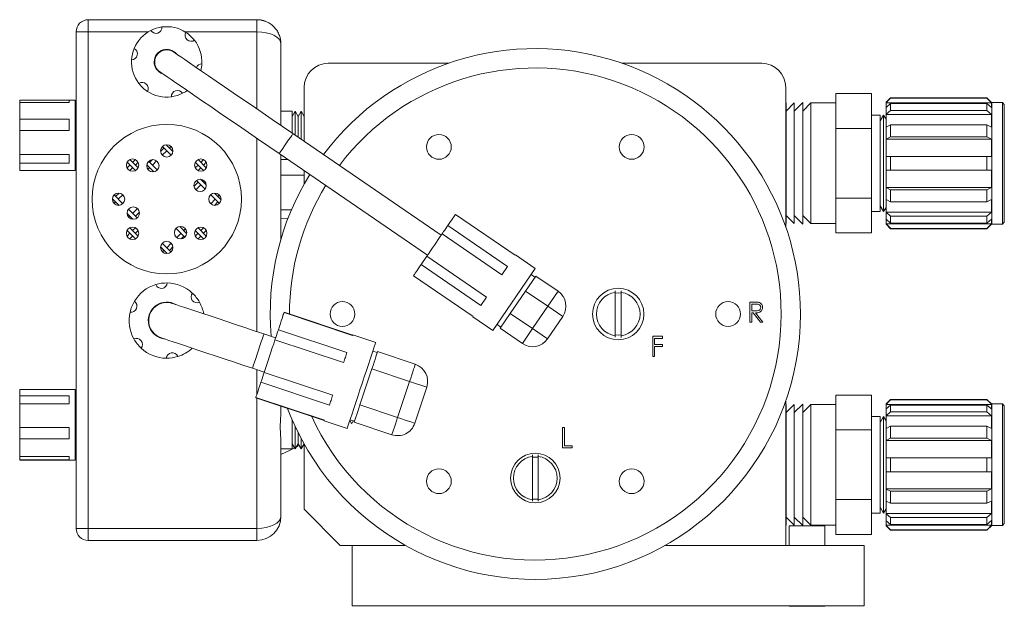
# Model space of a CAD drawing. Header units: inches. Extents: x 0.81 to 7.52, y 1.3 to 8.68.
# Tile 1 of 13: x 0.82 to 3.38, y 1.3 to 2.82. Entities that reach past the tile are written whole.
import ezdxf

# ---------------------------------------------------------------- set-up
doc = ezdxf.new("R2010")
doc.units = ezdxf.units.IN
doc.header["$MEASUREMENT"] = 0

msp = doc.modelspace()

# ---------------------------------------------------------------- linework, layer by layer
at = {"color": 7, "linetype": 'Continuous', "lineweight": 15}
for p, q in [((1.0012, 2.8243), (1.0012, 2.793)), ((1.0012, 2.8243), (1.4387, 2.8243)), ((1.4387, 2.793), (1.4387, 2.8243)), ((0.9699, 2.793), (1.0012, 2.793)), ((0.9699, 1.5065), (0.9699, 2.793)), ((1.0012, 2.793), (1.0012, 1.5065)), ((1.5012, 2.7618), (1.5012, 2.5504)), ((1.6237, 2.7113), (1.9353, 2.7113)), ((1.6594, 2.7115), (1.6597, 2.7113)), ((1.6594, 2.7115), (1.8694, 2.7115)), ((1.8694, 2.7115), (1.936, 2.7115)), ((2.3853, 2.7115), (2.6619, 2.7115)), ((2.3861, 2.7113), (2.7477, 2.7113)), ((2.6617, 2.7113), (2.6619, 2.7115)), ((1.5612, 2.6488), (1.5612, 2.5094)), ((2.8102, 2.2872), (2.8102, 2.6488)), ((2.9402, 2.6327), (3.0327, 2.6327)), ((2.9402, 2.5876), (2.9402, 2.6327)), ((3.0327, 2.5425), (3.0327, 2.6327)), ((0.9674, 2.616), (0.8237, 2.616)), ((0.8237, 2.6159), (0.8237, 2.616)), ((0.8237, 2.6159), (0.9517, 2.6159)), ((0.8237, 2.6159), (0.8237, 2.6094)), ((0.8237, 2.5665), (0.8237, 2.6094)), ((0.9517, 2.6094), (0.8237, 2.6094)), ((0.9517, 2.6094), (0.9517, 2.6159)), ((0.9674, 2.4378), (0.9674, 2.616)), ((2.8116, 2.6085), (2.8102, 2.6071)), ((2.8324, 2.6085), (2.8116, 2.5877)), ((2.8116, 2.6085), (2.8116, 2.296)), ((2.8543, 2.6096), (2.8324, 2.5877)), ((2.8324, 2.6085), (2.8324, 2.296)), ((2.8543, 2.6096), (2.8543, 2.2949)), ((2.8752, 2.6085), (2.8543, 2.5877)), ((2.9402, 2.6085), (2.8752, 2.6085)), ((2.8752, 2.6085), (2.8752, 2.296)), ((3.082, 2.6216), (3.0706, 2.6103)), ((3.0706, 2.6103), (3.0706, 2.6092)), ((3.0706, 2.6087), (3.0706, 2.6092)), ((3.0706, 2.6087), (3.3439, 2.6087)), ((3.0706, 2.6087), (3.0706, 2.5968)), ((3.082, 2.6071), (3.0706, 2.5972)), ((3.332, 2.6216), (3.082, 2.6216)), ((3.082, 2.6216), (3.082, 2.6207)), ((3.082, 2.6207), (3.332, 2.6207)), ((3.082, 2.6071), (3.082, 2.5891)), ((3.332, 2.6071), (3.082, 2.6071)), ((3.3444, 2.6092), (3.332, 2.6216)), ((3.332, 2.6216), (3.332, 2.6207)), ((3.332, 2.6071), (3.332, 2.5891)), ((3.3439, 2.5968), (3.332, 2.6071)), ((3.3439, 2.6087), (3.3439, 2.5968)), ((3.3719, 2.6098), (3.3444, 2.6098)), ((3.3444, 2.2948), (3.3444, 2.6098)), ((3.3769, 2.6048), (3.3719, 2.6098)), ((3.3719, 2.2948), (3.3719, 2.6098)), ((3.3769, 2.6048), (3.3769, 2.2998)), ((0.9699, 2.5873), (0.9674, 2.5873)), ((1.5299, 2.5873), (1.5012, 2.5873)), ((1.5377, 2.5873), (1.5299, 2.5737)), ((1.5299, 2.5873), (1.5299, 2.5437)), ((1.5455, 2.5737), (1.5377, 2.5873)), ((1.5377, 2.5873), (1.5377, 2.5437)), ((1.5534, 2.5873), (1.5455, 2.5737)), ((1.5612, 2.5737), (1.5534, 2.5873)), ((1.5534, 2.5873), (1.5534, 2.5437)), ((2.9402, 2.5425), (2.9402, 2.5876)), ((3.0706, 2.5972), (3.0706, 2.5792)), ((3.0706, 2.5792), (3.082, 2.5891)), ((3.0706, 2.5788), (3.0706, 2.5792)), ((3.082, 2.5891), (3.332, 2.5891)), ((3.332, 2.5891), (3.3439, 2.5788)), ((0.8237, 2.5665), (0.9517, 2.5665)), ((0.8237, 2.5665), (0.8237, 2.5376)), ((0.9517, 2.5376), (0.9517, 2.5665)), ((1.5455, 2.5737), (1.5455, 2.5396)), ((3.0552, 2.5773), (3.0327, 2.5773)), ((3.0639, 2.5773), (3.0552, 2.5621)), ((3.0552, 2.5773), (3.0552, 2.3273)), ((3.0702, 2.5664), (3.0639, 2.5773)), ((3.0639, 2.5773), (3.0639, 2.3273)), ((3.0706, 2.5673), (3.0702, 2.5664)), ((3.0702, 2.5664), (3.0702, 2.3381)), ((3.0706, 2.5788), (3.3439, 2.5788)), ((3.0706, 2.5788), (3.0706, 2.5461)), ((3.3439, 2.5788), (3.3439, 2.5461)), ((0.8237, 2.4754), (0.8237, 2.5376)), ((0.9517, 2.5376), (0.8237, 2.5376)), ((1.5299, 2.5437), (1.5299, 2.5307)), ((1.9168, 2.2663), (1.5321, 2.5292)), ((1.5377, 2.5437), (1.5377, 2.5254)), ((1.5455, 2.5396), (1.5455, 2.52)), ((1.5534, 2.5437), (1.5534, 2.5147)), ((2.9402, 2.5425), (3.0327, 2.5425)), ((2.9402, 2.4523), (2.9402, 2.5425)), ((3.0327, 2.362), (3.0327, 2.5425)), ((3.082, 2.552), (3.0706, 2.5463)), ((3.0706, 2.5463), (3.0706, 2.5152)), ((3.082, 2.552), (3.082, 2.5209)), ((3.332, 2.552), (3.082, 2.552)), ((3.332, 2.552), (3.332, 2.5209)), ((3.3439, 2.5461), (3.332, 2.552)), ((3.0706, 2.5152), (3.082, 2.5209)), ((3.0706, 2.5149), (3.0706, 2.5152)), ((3.0706, 2.5149), (3.3439, 2.5149)), ((3.0706, 2.5149), (3.0706, 2.4703)), ((3.082, 2.5209), (3.332, 2.5209)), ((3.332, 2.5209), (3.3439, 2.5149)), ((3.3439, 2.5149), (3.3439, 2.4703)), ((1.189, 2.483), (1.1978, 2.4918)), ((1.1933, 2.4732), (1.2049, 2.4848)), ((1.2165, 2.4732), (1.1939, 2.4958)), ((1.2209, 2.483), (1.2036, 2.5002)), ((1.2049, 2.4989), (1.2062, 2.5002)), ((1.212, 2.4918), (1.216, 2.4958)), ((1.4969, 2.4776), (1.8815, 2.2147)), ((0.8237, 2.4754), (0.9517, 2.4754)), ((0.8237, 2.4754), (0.8237, 2.453)), ((0.8237, 2.4335), (0.8237, 2.453)), ((0.9517, 2.453), (0.8237, 2.453)), ((0.9517, 2.453), (0.9517, 2.4754)), ((0.9674, 2.4623), (0.9699, 2.4623)), ((1.1237, 2.4334), (1.1022, 2.4549)), ((1.1308, 2.4404), (1.1093, 2.4619)), ((1.1165, 2.4547), (1.1237, 2.4619)), ((1.1236, 2.4476), (1.1308, 2.4549)), ((1.1806, 2.4348), (1.158, 2.4574)), ((1.1607, 2.4547), (1.1678, 2.4618)), ((1.1678, 2.4476), (1.1787, 2.4586)), ((1.3005, 2.4334), (1.279, 2.4549)), ((1.3076, 2.4404), (1.2861, 2.4619)), ((1.2933, 2.4547), (1.3005, 2.4619)), ((1.3004, 2.4476), (1.3076, 2.4549)), ((1.5012, 2.4747), (1.5012, 2.256)), ((1.5012, 2.4623), (1.5193, 2.4623)), ((2.9402, 2.362), (2.9402, 2.4523)), ((3.0706, 2.4703), (3.0706, 2.4343)), ((3.082, 2.4703), (3.0706, 2.4703)), ((3.082, 2.4703), (3.082, 2.4343)), ((3.332, 2.4703), (3.082, 2.4703)), ((3.332, 2.4703), (3.332, 2.4343)), ((0.8237, 2.4335), (0.9674, 2.4335)), ((0.9674, 2.4335), (0.9674, 2.4378)), ((1.1022, 2.4404), (1.1095, 2.4476)), ((1.1093, 2.4334), (1.1165, 2.4406)), ((1.1531, 2.4471), (1.1536, 2.4476)), ((1.1713, 2.43), (1.1532, 2.4481)), ((1.1563, 2.4362), (1.1607, 2.4406)), ((1.279, 2.4404), (1.2862, 2.4476)), ((1.2861, 2.4334), (1.2933, 2.4406)), ((1.5612, 2.4337), (1.5612, 2.3983)), ((3.0706, 2.4343), (3.0706, 2.3896)), ((3.082, 2.4343), (3.332, 2.4343)), ((3.3439, 2.4343), (3.3439, 2.3896)), ((1.2757, 2.3929), (1.2862, 2.4034)), ((1.3043, 2.3854), (1.2818, 2.4079)), ((1.3075, 2.3963), (1.2927, 2.4111)), ((1.2933, 2.4105), (1.2938, 2.411)), ((1.3004, 2.4034), (1.3031, 2.4062)), ((1.5612, 2.4218), (1.5012, 2.4218)), ((1.0723, 2.3663), (1.0812, 2.3752)), ((1.2805, 2.3836), (1.2933, 2.3964)), ((1.3459, 2.358), (1.3286, 2.3752)), ((3.3439, 2.3896), (3.0706, 2.3896)), ((3.0706, 2.3893), (3.0706, 2.3896)), ((3.082, 2.3836), (3.0706, 2.3893)), ((3.0706, 2.3893), (3.0706, 2.3582)), ((3.332, 2.3836), (3.082, 2.3836)), ((3.082, 2.3836), (3.082, 2.3525)), ((3.3439, 2.3896), (3.332, 2.3836)), ((3.332, 2.3836), (3.332, 2.3525)), ((1.0812, 2.3433), (1.064, 2.3605)), ((1.064, 2.358), (1.0653, 2.3593)), ((1.091, 2.3477), (1.0683, 2.3703)), ((1.0683, 2.3482), (1.0723, 2.3522)), ((1.0794, 2.3593), (1.091, 2.3708)), ((1.3415, 2.3482), (1.3189, 2.3708)), ((1.3189, 2.3477), (1.3304, 2.3593)), ((1.3286, 2.3433), (1.3375, 2.3522)), ((1.3375, 2.3663), (1.3415, 2.3703)), ((1.3446, 2.3593), (1.3459, 2.3605)), ((2.9402, 2.362), (3.0327, 2.362)), ((2.9402, 2.3169), (2.9402, 2.362)), ((3.0327, 2.2718), (3.0327, 2.362)), ((3.0706, 2.3584), (3.0706, 2.3257)), ((3.0706, 2.3582), (3.082, 2.3525)), ((3.082, 2.3525), (3.332, 2.3525)), ((3.332, 2.3525), (3.3439, 2.3584)), ((3.3439, 2.3584), (3.3439, 2.3257)), ((1.128, 2.3107), (1.1056, 2.3331)), ((1.1165, 2.3221), (1.1293, 2.3349)), ((1.1236, 2.3151), (1.1341, 2.3256)), ((1.5012, 2.3318), (1.5284, 2.3318)), ((3.0327, 2.3273), (3.0552, 2.3273)), ((3.0552, 2.3424), (3.0639, 2.3273)), ((3.0639, 2.3273), (3.0702, 2.3381)), ((3.0702, 2.3381), (3.0706, 2.3373)), ((3.3439, 2.3257), (3.0706, 2.3257)), ((3.0706, 2.3253), (3.0706, 2.3257)), ((3.082, 2.3154), (3.0706, 2.3253)), ((3.0706, 2.3253), (3.0706, 2.3073)), ((3.3439, 2.3257), (3.332, 2.3154)), ((1.1171, 2.3074), (1.1023, 2.3222)), ((1.1067, 2.3123), (1.1095, 2.3151)), ((1.1161, 2.3075), (1.1165, 2.308)), ((1.5012, 2.3093), (1.5195, 2.3099)), ((1.9535, 2.32), (2.1083, 2.2142)), ((2.8116, 2.3168), (2.8324, 2.296)), ((2.8324, 2.3168), (2.8543, 2.2949)), ((2.8543, 2.3168), (2.8752, 2.296)), ((2.9402, 2.2718), (2.9402, 2.3169)), ((3.0706, 2.3077), (3.0706, 2.2958)), ((3.0706, 2.3073), (3.082, 2.2974)), ((3.332, 2.3154), (3.082, 2.3154)), ((3.082, 2.3154), (3.082, 2.2974)), ((3.332, 2.3154), (3.332, 2.2974)), ((3.332, 2.2974), (3.3439, 2.3077)), ((3.3439, 2.3077), (3.3439, 2.2958)), ((3.3719, 2.2948), (3.3769, 2.2998)), ((1.1237, 2.2566), (1.1022, 2.2781)), ((1.1308, 2.2637), (1.1093, 2.2851)), ((1.1165, 2.2779), (1.1237, 2.2851)), ((1.1236, 2.2709), (1.1308, 2.2781)), ((1.2518, 2.2611), (1.2292, 2.2837)), ((1.2566, 2.2704), (1.2386, 2.2885)), ((1.2491, 2.2779), (1.2535, 2.2823)), ((1.3005, 2.2566), (1.279, 2.2781)), ((1.3076, 2.2637), (1.2861, 2.2851)), ((1.2933, 2.2779), (1.3005, 2.2851)), ((1.3004, 2.2709), (1.3076, 2.2781)), ((2.0886, 2.1853), (1.9338, 2.2911)), ((2.8102, 2.2975), (2.8116, 2.296)), ((2.8752, 2.296), (2.9402, 2.296)), ((3.3439, 2.2958), (3.0706, 2.2958)), ((3.0706, 2.2953), (3.0706, 2.2958)), ((3.0706, 2.2953), (3.0706, 2.2942)), ((3.0706, 2.2942), (3.082, 2.2829)), ((3.082, 2.2974), (3.332, 2.2974)), ((3.082, 2.2838), (3.082, 2.2829)), ((3.332, 2.2838), (3.082, 2.2838)), ((3.082, 2.2829), (3.332, 2.2829)), ((3.332, 2.2829), (3.3444, 2.2953)), ((3.332, 2.2838), (3.332, 2.2829)), ((3.3444, 2.2948), (3.3719, 2.2948)), ((1.1022, 2.2637), (1.1095, 2.2709)), ((1.1093, 2.2566), (1.1165, 2.2638)), ((1.2311, 2.2599), (1.242, 2.2709)), ((1.242, 2.2567), (1.2491, 2.2638)), ((1.2562, 2.2709), (1.2567, 2.2714)), ((1.279, 2.2637), (1.2862, 2.2709)), ((1.2861, 2.2566), (1.2933, 2.2638)), ((1.9189, 2.2694), (2.0737, 2.1636)), ((2.9402, 2.2718), (3.0327, 2.2718)), ((1.2062, 2.2183), (1.189, 2.2355)), ((1.216, 2.2227), (1.1933, 2.2453)), ((1.1939, 2.2227), (1.1978, 2.2267)), ((1.2049, 2.2337), (1.2165, 2.2453)), ((1.212, 2.2267), (1.2209, 2.2355)), ((1.2036, 2.2183), (1.2049, 2.2196)), ((1.8794, 2.2116), (1.8646, 2.1899)), ((2.0342, 2.1058), (1.8794, 2.2116)), ((2.109, 2.2152), (2.1083, 2.2142)), ((2.1606, 2.1799), (2.109, 2.2152)), ((1.8646, 2.1899), (2.0194, 2.0841)), ((2.0505, 2.0189), (2.1606, 2.1799)), ((2.0886, 2.1853), (2.0737, 2.1636)), ((1.9996, 2.0552), (1.8448, 2.161)), ((2.1354, 2.1214), (2.1619, 2.1602)), ((2.1598, 2.157), (2.1496, 2.1639)), ((2.1619, 2.1602), (2.2197, 2.1207)), ((2.0959, 2.0636), (2.1354, 2.1214)), ((2.1932, 2.0819), (2.1354, 2.1214)), ((2.2197, 2.1207), (2.1932, 2.0819)), ((2.3682, 2.1221), (2.3682, 2.1179)), ((2.3832, 2.1218), (2.3832, 2.1179)), ((2.0342, 2.1058), (2.0194, 2.0841)), ((2.3682, 2.1179), (2.3682, 2.0056)), ((2.3832, 2.1179), (2.3832, 2.0056)), ((2.1537, 2.0241), (2.1932, 2.0819)), ((2.232, 2.0554), (2.1932, 2.0819)), ((2.7174, 2.0929), (2.7278, 2.0929)), ((2.7174, 2.0408), (2.7174, 2.0929)), ((2.722, 2.0875), (2.722, 2.0702)), ((2.7318, 2.0875), (2.722, 2.0875)), ((2.722, 2.0702), (2.7316, 2.0701)), ((1.5095, 2.0666), (1.5092, 2.0657)), ((1.5092, 2.0657), (1.6871, 2.0066)), ((1.6874, 2.0074), (1.5095, 2.0666)), ((1.9996, 2.0552), (1.9989, 2.0542)), ((1.9989, 2.0542), (2.0505, 2.0189)), ((2.0694, 2.0248), (2.0959, 2.0636)), ((2.0959, 2.0636), (2.1537, 2.0241)), ((2.232, 2.0554), (2.1925, 1.9976)), ((2.722, 2.0648), (2.722, 2.0408)), ((2.7258, 2.0648), (2.722, 2.0648)), ((2.745, 2.0408), (2.7258, 2.0648)), ((2.7316, 2.0648), (2.7507, 2.0408)), ((1.6723, 1.9621), (1.4944, 2.0212)), ((2.0615, 2.0349), (2.0716, 2.028)), ((2.1272, 1.9853), (2.0694, 2.0248)), ((2.1272, 1.9853), (2.1537, 2.0241)), ((2.1925, 1.9976), (2.1537, 2.0241)), ((2.722, 2.0408), (2.7174, 2.0408)), ((2.7507, 2.0408), (2.745, 2.0408)), ((1.4874, 2.0002), (1.4569, 2.0103)), ((1.4857, 1.9951), (1.6636, 1.936)), ((1.7469, 1.9883), (1.6876, 2.008)), ((2.3682, 2.0056), (2.3682, 2.0017)), ((2.3832, 2.0056), (2.3832, 2.0008)), ((2.4655, 2.0042), (2.4909, 2.0042)), ((2.4655, 1.9521), (2.4655, 2.0042)), ((2.4702, 1.9988), (2.4702, 1.9828)), ((2.4909, 1.9988), (2.4702, 1.9988)), ((2.4909, 2.0042), (2.4909, 1.9988)), ((2.4702, 1.9828), (2.4909, 1.9828)), ((2.4702, 1.9774), (2.4702, 1.9521)), ((2.4909, 1.9774), (2.4702, 1.9774)), ((2.4909, 1.9828), (2.4909, 1.9774)), ((1.751, 1.9619), (1.7394, 1.9657)), ((1.7518, 1.9643), (1.8496, 1.9317)), ((2.4702, 1.9521), (2.4655, 1.9521)), ((1.4273, 1.9214), (1.4578, 1.9112)), ((1.7059, 1.8262), (1.737, 1.9197)), ((1.8347, 1.8871), (1.737, 1.9197)), ((1.6354, 1.8512), (1.4575, 1.9104)), ((0.9674, 1.866), (0.8237, 1.866)), ((0.8237, 1.8501), (0.8237, 1.866)), ((0.9674, 1.7115), (0.9674, 1.866)), ((1.4491, 1.8851), (1.627, 1.8259)), ((1.8036, 1.7937), (1.8347, 1.8871)), ((1.8793, 1.8723), (1.8347, 1.8871)), ((1.8793, 1.8723), (1.8482, 1.7788)), ((0.8237, 1.8501), (0.9517, 1.8501)), ((0.8237, 1.8501), (0.8237, 1.8291)), ((0.9517, 1.8291), (0.9517, 1.8501)), ((1.6136, 1.7856), (1.4357, 1.8448)), ((1.436, 1.8457), (1.6139, 1.7865)), ((2.9402, 1.8517), (3.0327, 1.8517)), ((2.9402, 1.8066), (2.9402, 1.8517)), ((3.0327, 1.7615), (3.0327, 1.8517)), ((3.082, 1.8406), (3.0706, 1.8293)), ((3.332, 1.8406), (3.082, 1.8406)), ((3.082, 1.8406), (3.082, 1.8397)), ((3.082, 1.8397), (3.332, 1.8397)), ((3.3444, 1.8282), (3.332, 1.8406)), ((3.332, 1.8406), (3.332, 1.8397)), ((0.8237, 1.7679), (0.8237, 1.8291)), ((0.9517, 1.8291), (0.8237, 1.8291)), ((0.9699, 1.8373), (0.9674, 1.8373)), ((1.5012, 1.823), (1.5012, 1.8133)), ((1.7059, 1.8262), (1.8036, 1.7937)), ((2.8102, 1.4623), (2.8102, 1.8363)), ((2.8116, 1.8275), (2.8102, 1.8261)), ((2.8324, 1.8275), (2.8116, 1.8067)), ((2.8116, 1.8275), (2.8116, 1.515)), ((2.8543, 1.8286), (2.8324, 1.8067)), ((2.8324, 1.8275), (2.8324, 1.515)), ((2.8543, 1.8286), (2.8543, 1.5139)), ((2.8752, 1.8275), (2.8543, 1.8067)), ((2.9402, 1.8275), (2.8752, 1.8275)), ((2.8752, 1.8275), (2.8752, 1.515)), ((3.0706, 1.8293), (3.0706, 1.8282)), ((3.0706, 1.8277), (3.0706, 1.8282)), ((3.0706, 1.8277), (3.3439, 1.8277)), ((3.0706, 1.8277), (3.0706, 1.8158)), ((3.082, 1.8261), (3.0706, 1.8162)), ((3.0706, 1.8162), (3.0706, 1.7982)), ((3.082, 1.8261), (3.082, 1.8081)), ((3.332, 1.8261), (3.082, 1.8261)), ((3.332, 1.8261), (3.332, 1.8081)), ((3.3439, 1.8158), (3.332, 1.8261)), ((3.3439, 1.8277), (3.3439, 1.8158)), ((3.3719, 1.8288), (3.3444, 1.8288)), ((3.3444, 1.5138), (3.3444, 1.8288)), ((3.3769, 1.8238), (3.3719, 1.8288)), ((3.3719, 1.5138), (3.3719, 1.8288)), ((3.3769, 1.8238), (3.3769, 1.5188)), ((1.5299, 1.7882), (1.5299, 1.7123)), ((1.6802, 1.7878), (1.6918, 1.784)), ((2.9402, 1.7615), (2.9402, 1.8066)), ((3.0552, 1.7963), (3.0327, 1.7963)), ((3.0639, 1.7963), (3.0552, 1.7811)), ((3.0552, 1.7963), (3.0552, 1.5463)), ((3.0702, 1.7854), (3.0639, 1.7963)), ((3.0639, 1.7963), (3.0639, 1.5463)), ((3.0706, 1.7982), (3.082, 1.8081)), ((3.0706, 1.7978), (3.0706, 1.7982)), ((3.0706, 1.7978), (3.3439, 1.7978)), ((3.0706, 1.7978), (3.0706, 1.7651)), ((3.082, 1.8081), (3.332, 1.8081)), ((3.332, 1.8081), (3.3439, 1.7978)), ((3.3439, 1.7978), (3.3439, 1.7651)), ((0.8237, 1.7679), (0.9517, 1.7679)), ((0.8237, 1.7679), (0.8237, 1.7384)), ((0.9517, 1.7384), (0.9517, 1.7679)), ((1.5377, 1.7709), (1.5377, 1.7123)), ((1.6136, 1.7856), (1.6134, 1.785)), ((1.6134, 1.785), (1.6727, 1.7653)), ((1.6837, 1.778), (1.6797, 1.7862)), ((1.6848, 1.778), (1.6837, 1.778)), ((1.6883, 1.7851), (1.6848, 1.778)), ((1.7888, 1.7491), (1.6911, 1.7816)), ((2.2316, 1.7675), (2.2362, 1.7675)), ((2.2316, 1.7154), (2.2316, 1.7675)), ((2.2362, 1.7675), (2.2362, 1.7207)), ((3.0706, 1.7863), (3.0702, 1.7854)), ((3.0702, 1.7854), (3.0702, 1.5571)), ((3.082, 1.771), (3.0706, 1.7653)), ((3.0706, 1.7653), (3.0706, 1.7342)), ((3.082, 1.771), (3.082, 1.7399)), ((3.332, 1.771), (3.082, 1.771)), ((3.332, 1.771), (3.332, 1.7399)), ((3.3439, 1.7651), (3.332, 1.771)), ((0.8237, 1.6925), (0.8237, 1.7384)), ((0.9517, 1.7384), (0.8237, 1.7384)), ((1.5455, 1.7547), (1.5455, 1.7258)), ((1.5534, 1.7395), (1.5534, 1.7123)), ((2.9402, 1.7615), (3.0327, 1.7615)), ((2.9402, 1.6713), (2.9402, 1.7615)), ((3.0327, 1.581), (3.0327, 1.7615)), ((3.0706, 1.7342), (3.082, 1.7399)), ((3.082, 1.7399), (3.332, 1.7399)), ((3.332, 1.7399), (3.3439, 1.7339)), ((0.9674, 1.7123), (0.9699, 1.7123)), ((0.9674, 1.6835), (0.9674, 1.7115)), ((1.5012, 1.7271), (1.5012, 1.5378)), ((1.5012, 1.7123), (1.5299, 1.7123)), ((1.5299, 1.7258), (1.5377, 1.7123)), ((1.5377, 1.7123), (1.5455, 1.7258)), ((1.5406, 1.7172), (1.5483, 1.721)), ((1.5455, 1.7258), (1.5534, 1.7123)), ((1.5534, 1.7123), (1.561, 1.7255)), ((1.5612, 1.7252), (1.5612, 1.556)), ((2.2563, 1.7154), (2.2316, 1.7154)), ((2.2362, 1.7207), (2.2563, 1.7207)), ((2.2563, 1.7207), (2.2563, 1.7154)), ((3.0706, 1.7339), (3.0706, 1.7342)), ((3.0706, 1.7339), (3.3439, 1.7339)), ((3.0706, 1.7339), (3.0706, 1.6893)), ((3.3439, 1.7339), (3.3439, 1.6893)), ((0.8237, 1.6925), (0.9517, 1.6925)), ((0.8237, 1.6925), (0.8237, 1.6841)), ((0.9517, 1.6841), (0.9517, 1.6925)), ((2.1532, 1.6967), (2.1532, 1.6929)), ((2.1532, 1.6929), (2.1532, 1.5806)), ((2.1682, 1.6967), (2.1682, 1.6929)), ((2.1682, 1.6929), (2.1682, 1.5806)), ((3.0706, 1.6893), (3.0706, 1.6533)), ((3.082, 1.6893), (3.0706, 1.6893)), ((3.082, 1.6893), (3.082, 1.6533)), ((3.332, 1.6893), (3.082, 1.6893)), ((3.332, 1.6893), (3.332, 1.6533)), ((0.8237, 1.6835), (0.8237, 1.6841)), ((0.9517, 1.6841), (0.8237, 1.6841)), ((0.8237, 1.6835), (0.9674, 1.6835)), ((2.9402, 1.581), (2.9402, 1.6713)), ((3.0706, 1.6533), (3.0706, 1.6086)), ((3.082, 1.6533), (3.332, 1.6533)), ((3.3439, 1.6533), (3.3439, 1.6086)), ((3.3439, 1.6086), (3.0706, 1.6086)), ((3.0706, 1.6083), (3.0706, 1.6086)), ((3.3439, 1.6086), (3.332, 1.6026)), ((3.082, 1.6026), (3.0706, 1.6083)), ((3.0706, 1.6083), (3.0706, 1.5772)), ((3.082, 1.6026), (3.082, 1.5715)), ((3.332, 1.6026), (3.082, 1.6026)), ((3.332, 1.6026), (3.332, 1.5715)), ((2.1532, 1.5806), (2.1532, 1.5768)), ((2.1682, 1.5806), (2.1682, 1.5768)), ((2.9402, 1.581), (3.0327, 1.581)), ((2.9402, 1.5359), (2.9402, 1.581)), ((3.0327, 1.4908), (3.0327, 1.581)), ((3.0552, 1.5614), (3.0639, 1.5463)), ((3.0706, 1.5774), (3.0706, 1.5447)), ((3.0706, 1.5772), (3.082, 1.5715)), ((3.082, 1.5715), (3.332, 1.5715)), ((3.332, 1.5715), (3.3439, 1.5774)), ((3.3439, 1.5774), (3.3439, 1.5447)), ((1.6549, 1.4623), (1.5612, 1.556)), ((2.8116, 1.5358), (2.8324, 1.515)), ((2.8324, 1.5358), (2.8543, 1.5139)), ((2.8543, 1.5358), (2.8752, 1.515)), ((2.9402, 1.4908), (2.9402, 1.5359)), ((3.0327, 1.5463), (3.0552, 1.5463)), ((3.0639, 1.5463), (3.0702, 1.5571)), ((3.0702, 1.5571), (3.0706, 1.5563)), ((3.3439, 1.5447), (3.0706, 1.5447)), ((3.0706, 1.5443), (3.0706, 1.5447)), ((3.082, 1.5344), (3.0706, 1.5443)), ((3.0706, 1.5443), (3.0706, 1.5263)), ((3.082, 1.5344), (3.082, 1.5164)), ((3.332, 1.5344), (3.082, 1.5344)), ((3.3439, 1.5447), (3.332, 1.5344)), ((3.332, 1.5344), (3.332, 1.5164)), ((0.9699, 1.5065), (1.0012, 1.5065)), ((1.0012, 1.5065), (1.4387, 1.5065)), ((1.0012, 1.4753), (1.0012, 1.5065)), ((1.4387, 1.4753), (1.4387, 1.5065)), ((2.8102, 1.5165), (2.8116, 1.515)), ((2.9119, 1.5129), (2.8194, 1.5129)), ((2.8194, 1.5129), (2.8194, 1.4623)), ((2.8752, 1.515), (2.9402, 1.515)), ((2.9119, 1.5129), (2.9119, 1.4623)), ((3.0706, 1.5267), (3.0706, 1.5148)), ((3.0706, 1.5263), (3.082, 1.5164)), ((3.3439, 1.5148), (3.0706, 1.5148)), ((3.0706, 1.5143), (3.0706, 1.5148)), ((3.0706, 1.5143), (3.0706, 1.5132)), ((3.0706, 1.5132), (3.082, 1.5019)), ((3.082, 1.5164), (3.332, 1.5164)), ((3.332, 1.5164), (3.3439, 1.5267)), ((3.332, 1.5019), (3.3444, 1.5143)), ((3.3439, 1.5267), (3.3439, 1.5148)), ((3.3444, 1.5138), (3.3719, 1.5138)), ((3.3719, 1.5138), (3.3769, 1.5188)), ((2.9402, 1.4908), (3.0327, 1.4908)), ((3.082, 1.5028), (3.082, 1.5019)), ((3.332, 1.5028), (3.082, 1.5028)), ((3.082, 1.5019), (3.332, 1.5019)), ((3.332, 1.5028), (3.332, 1.5019)), ((1.4387, 1.4753), (1.0012, 1.4753)), ((1.8241, 1.4623), (1.6549, 1.4623)), ((1.6862, 1.306), (1.6862, 1.4623)), ((2.8102, 1.4623), (2.4972, 1.4623)), ((2.8102, 1.4623), (3.0137, 1.4623)), ((3.0137, 1.4623), (3.0137, 1.306)), ((1.6862, 1.306), (3.0137, 1.306)), ((2.8194, 1.3047), (2.8194, 1.306)), ((2.8194, 1.3047), (2.9119, 1.3047)), ((2.9119, 1.3047), (2.9119, 1.306))]:
    msp.add_line(p, q, dxfattribs=at)
at = {"color": 8, "linetype": 'Continuous', "lineweight": 15}
for p, q in [((1.1576, 2.793), (1.0012, 2.793)), ((1.4387, 2.793), (1.2523, 2.793)), ((1.4387, 2.5931), (1.4387, 2.793)), ((1.4387, 2.0164), (1.4387, 2.5174)), ((1.4387, 1.8537), (1.4387, 1.9176)), ((1.4387, 1.5065), (1.4387, 1.8438))]:
    msp.add_line(p, q, dxfattribs=at)
at = {"color": 7, "linetype": 'Continuous', "lineweight": 15, "flags": 128}
for points in [[(1.5321, 2.5292), (1.5052, 2.5476), (1.4784, 2.5659), (1.452, 2.584), (1.4263, 2.6016), (1.4013, 2.6186), (1.3773, 2.635), (1.3546, 2.6506), (1.3331, 2.6652), (1.3132, 2.6788), (1.295, 2.6913), (1.2785, 2.7025), (1.264, 2.7125), (1.2516, 2.721), (1.2412, 2.728), (1.2331, 2.7336), (1.2273, 2.7376), (1.2237, 2.74), (1.2225, 2.7408)], [(1.1873, 2.6892), (1.1885, 2.6884), (1.192, 2.686), (1.1978, 2.682), (1.206, 2.6764), (1.2163, 2.6694), (1.2288, 2.6609), (1.2433, 2.6509), (1.2597, 2.6397), (1.278, 2.6272), (1.2979, 2.6136), (1.3193, 2.599), (1.3421, 2.5834), (1.366, 2.567), (1.391, 2.55), (1.4167, 2.5324), (1.4431, 2.5143), (1.4699, 2.496), (1.4969, 2.4776)], [(1.2461, 2.6336), (1.2532, 2.6376), (1.2581, 2.6408)], [(1.9338, 2.2911), (1.9375, 2.2966), (1.941, 2.3017), (1.9441, 2.3062), (1.9468, 2.3102), (1.9491, 2.3136), (1.951, 2.3164), (1.9525, 2.3185), (1.9535, 2.32)], [(1.9338, 2.2911), (1.9314, 2.2877), (1.9286, 2.2836), (1.9257, 2.2793), (1.923, 2.2753), (1.9207, 2.272), (1.9192, 2.2698), (1.9189, 2.2694)], [(3.3439, 2.2958), (3.3331, 2.2849), (3.332, 2.2838)], [(1.8794, 2.2116), (1.8842, 2.2186), (1.8891, 2.2258), (1.8941, 2.2331), (1.8992, 2.2405), (1.9042, 2.2479), (1.9092, 2.2552), (1.9141, 2.2624), (1.9189, 2.2694)], [(1.8448, 2.161), (1.8458, 2.1625), (1.8473, 2.1646), (1.8492, 2.1674), (1.8515, 2.1708), (1.8542, 2.1748), (1.8573, 2.1793), (1.8608, 2.1844), (1.8646, 2.1899)], [(2.3823, 2.116), (2.3757, 2.1164), (2.369, 2.116)], [(1.4569, 2.0103), (1.4321, 2.0186), (1.4076, 2.0267), (1.3836, 2.0347), (1.3604, 2.0424), (1.3383, 2.0498), (1.3175, 2.0567), (1.2982, 2.0631), (1.2806, 2.069), (1.265, 2.0742), (1.2515, 2.0787), (1.2402, 2.0824), (1.2313, 2.0854), (1.2249, 2.0875), (1.221, 2.0888), (1.2197, 2.0892)], [(1.4944, 2.0212), (1.4972, 2.0297), (1.4998, 2.0375), (1.5021, 2.0445), (1.5042, 2.0506), (1.5059, 2.0559), (1.5073, 2.0602), (1.5084, 2.0635), (1.5092, 2.0657)], [(1.4944, 2.0212), (1.4932, 2.0176), (1.4915, 2.0124), (1.4895, 2.0066), (1.4877, 2.0011), (1.4862, 1.9966), (1.4857, 1.9951)], [(1.1871, 2.0004), (1.1982, 1.9975), (1.1988, 1.9974)], [(1.1901, 2.0003), (1.1914, 1.9998), (1.1953, 1.9985), (1.2017, 1.9964), (1.2106, 1.9935), (1.2219, 1.9897), (1.2354, 1.9852), (1.251, 1.98), (1.2686, 1.9742), (1.2879, 1.9677), (1.3087, 1.9608), (1.3309, 1.9535), (1.354, 1.9457), (1.378, 1.9378), (1.4025, 1.9296), (1.4273, 1.9214)], [(1.4575, 1.9104), (1.4609, 1.9205), (1.4644, 1.931), (1.4679, 1.9417), (1.4715, 1.9525), (1.4751, 1.9634), (1.4787, 1.9742), (1.4823, 1.9848), (1.4857, 1.9951)], [(1.6876, 2.008), (1.6876, 2.008), (1.6875, 2.0078), (1.6874, 2.0075), (1.6873, 2.0071), (1.6871, 2.0066)], [(2.3682, 2.0076), (2.3757, 2.0071), (2.3832, 2.0076)], [(1.6727, 1.7653), (1.6729, 1.7657), (1.6738, 1.7685), (1.6755, 1.7738), (1.6781, 1.7815), (1.6814, 1.7915), (1.6854, 1.8034), (1.69, 1.8171), (1.695, 1.8322), (1.7003, 1.8483), (1.7059, 1.8651), (1.7116, 1.8821), (1.7172, 1.8991), (1.7227, 1.9155), (1.7278, 1.931), (1.7326, 1.9452), (1.7368, 1.9579), (1.7404, 1.9686), (1.7432, 1.9772), (1.7453, 1.9834), (1.7465, 1.9871), (1.7469, 1.9883)], [(1.6723, 1.9621), (1.6713, 1.959), (1.6703, 1.9559), (1.6692, 1.9527), (1.6681, 1.9495), (1.667, 1.9462), (1.6659, 1.9428), (1.6648, 1.9394), (1.6636, 1.936)], [(1.737, 1.9197), (1.7399, 1.9284), (1.7427, 1.9367), (1.7452, 1.9444), (1.7475, 1.9512), (1.7493, 1.9567), (1.7507, 1.9609), (1.7515, 1.9634), (1.7518, 1.9643)], [(1.8496, 1.9317), (1.8493, 1.9309), (1.8484, 1.9283), (1.8471, 1.9242), (1.8452, 1.9187), (1.843, 1.9119), (1.8404, 1.9042), (1.8376, 1.8958), (1.8347, 1.8871)], [(1.4575, 1.9104), (1.4574, 1.9099), (1.4559, 1.9056), (1.4541, 1.9001), (1.4522, 1.8943), (1.4504, 1.889), (1.4491, 1.8851)], [(1.4357, 1.8448), (1.4363, 1.8465), (1.4372, 1.8492), (1.4384, 1.8529), (1.44, 1.8576), (1.4418, 1.8632), (1.444, 1.8697), (1.4464, 1.877), (1.4491, 1.8851)], [(1.6354, 1.8512), (1.6343, 1.8478), (1.6332, 1.8445), (1.6321, 1.8412), (1.6311, 1.838), (1.63, 1.8349), (1.629, 1.8318), (1.628, 1.8288), (1.627, 1.8259)], [(1.6911, 1.7816), (1.6913, 1.7825), (1.6922, 1.785), (1.6936, 1.7891), (1.6954, 1.7947), (1.6977, 1.8014), (1.7002, 1.8091), (1.703, 1.8175), (1.7059, 1.8262)], [(1.7888, 1.7491), (1.7891, 1.7499), (1.7899, 1.7525), (1.7913, 1.7566), (1.7931, 1.7621), (1.7954, 1.7689), (1.7979, 1.7766), (1.8007, 1.785), (1.8036, 1.7937)], [(1.8482, 1.7788), (1.8474, 1.7791), (1.8448, 1.78), (1.8407, 1.7813), (1.8352, 1.7832), (1.8284, 1.7854), (1.8207, 1.788), (1.8123, 1.7908), (1.8036, 1.7937)], [(1.5012, 1.6975), (1.5251, 1.7095), (1.5362, 1.715)], [(2.1673, 1.691), (2.1607, 1.6914), (2.154, 1.691)], [(2.1532, 1.5826), (2.1607, 1.5821), (2.1682, 1.5826)], [(3.3439, 1.5148), (3.3331, 1.5039), (3.332, 1.5028)]]:
    msp.add_lwpolyline(points, dxfattribs=at)
at = {"color": 8, "linetype": 'Continuous', "lineweight": 15, "flags": 128}
for points in [[(1.4969, 2.4776), (1.4971, 2.4779), (1.4986, 2.4802), (1.5016, 2.4845), (1.5057, 2.4905), (1.5106, 2.4977), (1.5158, 2.5053), (1.521, 2.5128), (1.5255, 2.5195), (1.5291, 2.5247), (1.5314, 2.528), (1.5321, 2.5292), (1.5321, 2.5292)], [(1.4273, 1.9214), (1.4275, 1.9217), (1.4284, 1.9245), (1.4302, 1.9299), (1.4327, 1.9375), (1.4358, 1.9469), (1.4394, 1.9575), (1.4431, 1.9686), (1.4467, 1.9796), (1.4501, 1.9897), (1.4529, 1.9983), (1.4551, 2.0048), (1.4565, 2.0089), (1.4569, 2.0103)]]:
    msp.add_lwpolyline(points, dxfattribs=at)
at = {"color": 7, "linetype": 'Continuous', "lineweight": 15}
for centre, radius in [((1.2049, 2.3593), 0.1937), ((1.9107, 2.4948), 0.0321), ((2.4107, 2.4948), 0.0321), ((1.2049, 2.4843), 0.016), ((1.1165, 2.4476), 0.016), ((1.169, 2.4459), 0.016), ((1.2933, 2.4476), 0.016), ((1.2915, 2.3951), 0.016), ((1.0799, 2.3593), 0.016), ((1.3299, 2.3593), 0.016), ((1.1183, 2.3234), 0.016), ((1.1165, 2.2709), 0.016), ((1.2408, 2.2726), 0.016), ((1.2933, 2.2709), 0.016), ((1.2049, 2.2343), 0.016), ((2.3757, 2.0618), 0.0667), ((1.6607, 2.0618), 0.0321), ((2.6607, 2.0618), 0.0321), ((2.1607, 1.6368), 0.0642), ((1.9107, 1.6287), 0.0321), ((2.4107, 1.6287), 0.0321)]:
    msp.add_circle(centre, radius, dxfattribs=at)
for centre, radius, start, end in [((1.0012, 2.793), 0.0312, 90, 180), ((1.4387, 2.7618), 0.0625, 76.295, 90), ((1.4387, 2.7618), 0.0625, 68.8581, 76.295), ((1.2049, 2.715), 0.0913, 116.8347, 157.7034), ((1.1771, 2.8045), 0.0156, 211.2264, 3.3117), ((1.2049, 2.715), 0.0912, 97.7034, 116.8347), ((1.2049, 2.715), 0.0913, 56.8347, 97.7034), ((1.2685, 2.7839), 0.0156, 151.2264, 303.3117), ((1.2049, 2.715), 0.0912, 37.7034, 56.8347), ((1.2049, 2.715), 0.0913, 356.8347, 37.7034), ((1.1135, 2.7357), 0.0156, 271.2264, 63.3117), ((1.2049, 2.715), 0.0913, 157.7034, 176.8347), ((1.2049, 2.715), 0.0325, 107.2691, 251.59), ((1.2049, 2.715), 0.0312, 55.6476, 235.6476), ((1.2049, 2.715), 0.0313, 147.0457, 174.8188), ((1.2049, 2.715), 0.0325, 39.7052, 107.2691), ((2.1607, 2.0618), 0.6875, 0, 143.0424), ((1.2049, 2.715), 0.0913, 176.8347, 217.7034), ((1.2964, 2.6943), 0.0156, 91.2264, 157.8189), ((1.2049, 2.715), 0.0912, 345.6748, 356.8347), ((1.6237, 2.6488), 0.0625, 90, 180), ((2.7477, 2.6488), 0.0625, 0, 90), ((2.1607, 2.0618), 0.6375, 0, 142.8379), ((1.1413, 2.6461), 0.0156, 331.2264, 123.3117), ((1.2049, 2.715), 0.0913, 217.7034, 236.8347), ((1.2049, 2.715), 0.0913, 236.8347, 277.7034), ((1.2327, 2.6255), 0.0156, 31.2264, 183.3117), ((1.2049, 2.715), 0.0913, 277.7034, 296.8347), ((2.1607, 2.0618), 0.6875, 148.2529, 184.8094), ((2.1607, 2.0618), 0.6375, 148.4573, 180.0593), ((1.2049, 2.0448), 0.0975, 107.0561, 149.1385), ((1.2049, 2.0448), 0.0975, 89.1385, 107.0561), ((1.1908, 2.1438), 0.0156, 201.7553, 354.4394), ((1.2049, 2.0448), 0.0975, 47.0561, 89.1385), ((2.1932, 2.0819), 0.047, 325.6476, 55.6476), ((1.1121, 2.0821), 0.0156, 261.7553, 54.4394), ((1.2049, 2.0448), 0.0975, 149.1385, 167.0561), ((1.2836, 2.1065), 0.0156, 141.7553, 294.4394), ((1.2049, 2.0448), 0.0975, 29.1385, 47.0561), ((2.3757, 2.0618), 0.0566, 97.6129, 262.3871), ((2.3757, 2.0618), 0.0566, 277.6129, 82.3871), ((1.2049, 2.0448), 0.0478, 60.6143, 248.0973), ((1.2049, 2.0448), 0.0475, 62.295, 260.9047), ((1.2049, 2.0448), 0.0469, 71.5998, 251.5998), ((1.2049, 2.0448), 0.0975, 10.3355, 29.1385), ((1.2049, 2.0448), 0.0975, 167.0561, 209.1385), ((2.1607, 2.0618), 0.6875, 200.7199, 0), ((2.1607, 2.0618), 0.6375, 204.4773, 0), ((1.1262, 1.9831), 0.0156, 321.7553, 114.4394), ((1.2049, 2.0448), 0.0975, 209.1385, 227.0561), ((2.1537, 2.0241), 0.047, 235.6476, 325.6476), ((1.2049, 2.0448), 0.0975, 227.0561, 269.1385), ((1.2049, 2.0448), 0.0975, 287.0561, 312.8642), ((1.219, 1.9457), 0.0156, 21.7553, 174.4394), ((1.2049, 2.0448), 0.0975, 269.1385, 287.0561), ((1.8347, 1.8871), 0.047, 341.5998, 71.5998), ((1.8036, 1.7937), 0.047, 251.5998, 341.5998), ((2.1607, 1.6368), 0.0566, 97.6129, 262.3871), ((2.1607, 1.6368), 0.0566, 277.6129, 82.3871), ((1.4387, 1.5378), 0.0625, 270, 0), ((1.0012, 1.5065), 0.0312, 180, 270)]:
    msp.add_arc(centre, radius, start, end, dxfattribs=at)
for centre, start_param, end_param in [((1.4387, 2.7618), 0, 1.570796), ((1.4387, 1.5378), 4.712389, 6.283185)]:
    msp.add_ellipse(centre, major_axis=(0.0625, 0), ratio=0.5, start_param=start_param, end_param=end_param, dxfattribs=at)
for points, knots in [([(1.4536, 2.8222), (1.4528, 2.8224), (1.448, 2.8241), (1.4429, 2.8242), (1.4387, 2.8243)], [0, 0, 0, 0, 0.171473, 1, 1, 1, 1]), ([(1.5012, 2.7618), (1.5004, 2.7691), (1.4993, 2.7801), (1.4922, 2.7944), (1.4847, 2.8043), (1.4751, 2.8128), (1.4645, 2.8191), (1.4569, 2.8212), (1.4536, 2.8222)], [0, 0, 0, 0, 0.293628, 0.441838, 0.59021, 0.738224, 0.884948, 1, 1, 1, 1]), ([(3.0706, 2.6092), (3.0711, 2.6097), (3.0748, 2.6135), (3.0786, 2.6173), (3.082, 2.6207)], [0, 0, 0, 0, 0.110273, 1, 1, 1, 1]), ([(3.332, 2.6207), (3.334, 2.6187), (3.3379, 2.6147), (3.3419, 2.6107), (3.3439, 2.6087)], [0, 0, 0, 0, 0.49372, 1, 1, 1, 1]), ([(3.3439, 2.4703), (3.3419, 2.4703), (3.3379, 2.4703), (3.334, 2.4703), (3.332, 2.4703)], [0, 0, 0, 0, 0.50628, 1, 1, 1, 1]), ([(3.0706, 2.4343), (3.0711, 2.4343), (3.0748, 2.4343), (3.0786, 2.4343), (3.082, 2.4343)], [0, 0, 0, 0, 0.110273, 1, 1, 1, 1]), ([(3.332, 2.4343), (3.334, 2.4343), (3.3379, 2.4343), (3.3419, 2.4343), (3.3439, 2.4343)], [0, 0, 0, 0, 0.49372, 1, 1, 1, 1]), ([(3.082, 2.2838), (3.0817, 2.2842), (3.0779, 2.288), (3.0741, 2.2918), (3.0706, 2.2953)], [0, 0, 0, 0, 0.090921, 1, 1, 1, 1]), ([(2.7278, 2.0929), (2.73, 2.0929), (2.7339, 2.0929), (2.7379, 2.0924), (2.7396, 2.0922)], [0, 0, 0, 0, 0.56024, 1, 1, 1, 1]), ([(2.7316, 2.0701), (2.7348, 2.0701), (2.7388, 2.0701), (2.7427, 2.0727), (2.7448, 2.0751), (2.7452, 2.0774), (2.7454, 2.079)], [0, 0, 0, 0, 0.499828, 0.625499, 0.751208, 1, 1, 1, 1]), ([(2.7501, 2.0789), (2.7499, 2.0773), (2.7497, 2.074), (2.7471, 2.0696), (2.7412, 2.0653), (2.7356, 2.065), (2.7316, 2.0648)], [0, 0, 0, 0, 0.18712, 0.373979, 0.560912, 1, 1, 1, 1]), ([(2.7454, 2.079), (2.7453, 2.0797), (2.7452, 2.0812), (2.7442, 2.0833), (2.7427, 2.0851), (2.7389, 2.0876), (2.7349, 2.0876), (2.7318, 2.0875)], [0, 0, 0, 0, 0.125307, 0.250616, 0.375953, 0.50128, 1, 1, 1, 1]), ([(2.7396, 2.0922), (2.7412, 2.0916), (2.7445, 2.0905), (2.7479, 2.087), (2.7498, 2.083), (2.75, 2.0803), (2.7501, 2.0789)], [0, 0, 0, 0, 0.279798, 0.5595, 0.779627, 1, 1, 1, 1]), ([(3.0706, 1.8282), (3.0711, 1.8287), (3.0748, 1.8325), (3.0786, 1.8363), (3.082, 1.8397)], [0, 0, 0, 0, 0.110273, 1, 1, 1, 1]), ([(3.332, 1.8397), (3.334, 1.8377), (3.3379, 1.8337), (3.3419, 1.8297), (3.3439, 1.8277)], [0, 0, 0, 0, 0.49372, 1, 1, 1, 1]), ([(1.5012, 1.8133), (1.5009, 1.8066), (1.5002, 1.7933), (1.499, 1.7696), (1.5003, 1.7463), (1.5009, 1.7334), (1.5012, 1.7271)], [0, 0, 0, 0, 0.253687, 0.507214, 0.759104, 1, 1, 1, 1]), ([(3.3439, 1.6893), (3.3419, 1.6893), (3.3379, 1.6893), (3.334, 1.6893), (3.332, 1.6893)], [0, 0, 0, 0, 0.50628, 1, 1, 1, 1]), ([(3.0706, 1.6533), (3.0711, 1.6533), (3.0748, 1.6533), (3.0786, 1.6533), (3.082, 1.6533)], [0, 0, 0, 0, 0.110273, 1, 1, 1, 1]), ([(3.332, 1.6533), (3.334, 1.6533), (3.3379, 1.6533), (3.3419, 1.6533), (3.3439, 1.6533)], [0, 0, 0, 0, 0.49372, 1, 1, 1, 1]), ([(3.082, 1.5028), (3.0817, 1.5032), (3.0779, 1.507), (3.0741, 1.5108), (3.0706, 1.5143)], [0, 0, 0, 0, 0.090921, 1, 1, 1, 1])]:
    msp.add_open_spline(points, degree=3, knots=knots, dxfattribs=at)

doc.saveas('drawing.dxf')
